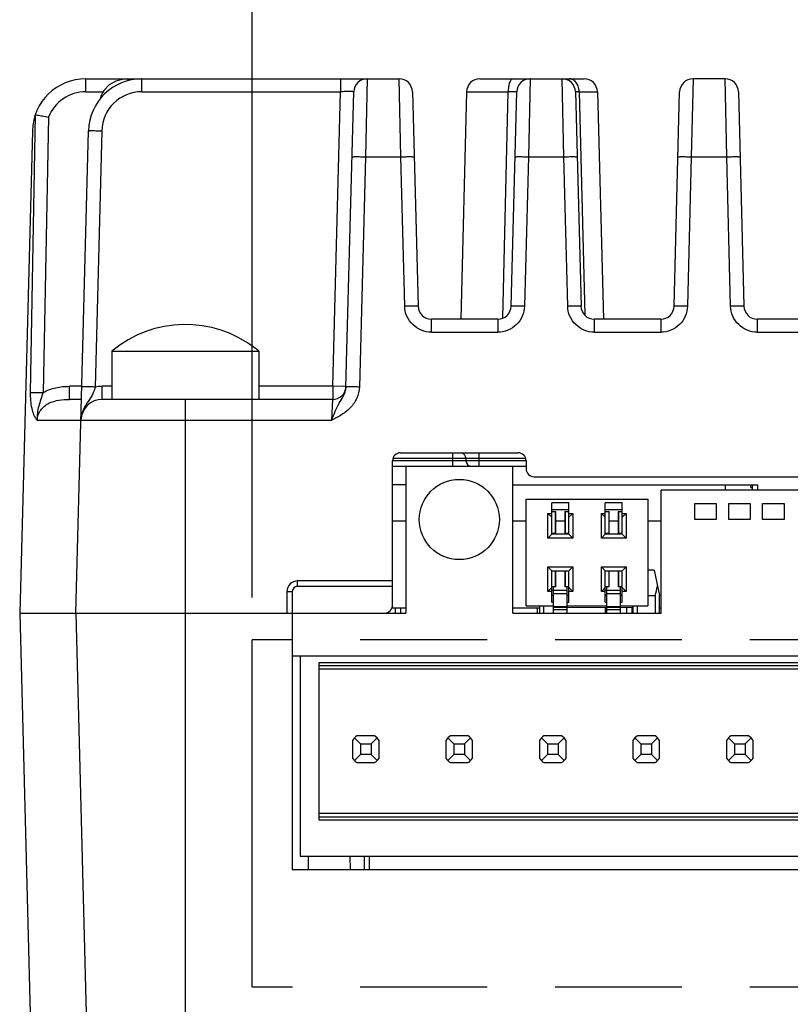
# Model space of a CAD drawing. Header units: inches. Extents: x 0 to 34, y 0 to 22.
# Tile 36 of 40: x 25.5 to 26.6, y 16.8 to 18.2. Entities that reach past the tile are written whole.
import ezdxf

# ---------------------------------------------------------------- set-up
doc = ezdxf.new("R2010")
doc.units = ezdxf.units.IN
doc.header["$LTSCALE"] = 1.87
doc.header["$MEASUREMENT"] = 0
doc.linetypes.add('PHANTOM', pattern=[0.8, 0.45, -0.05, 0.1, -0.05, 0.1, -0.05])
doc.layers.get('0').update_dxf_attribs({"linetype": 'CONTINUOUS'})
doc.layers.add('03___PRT_ALL_CURVES', color=7, linetype='CONTINUOUS')
doc.layers.add('DIMENSIONS', color=7, linetype='CONTINUOUS')
doc.styles.get("Standard").update_dxf_attribs({"font": 'txt', "width": 0.8})
doc.dimstyles.new('DIMSTYLE_1', dxfattribs={"dimtxt": 0.125, "dimasz": 0.18, "dimexe": 0.18, "dimexo": 0.0625, "dimgap": 0.09, "dimtad": 0, "dimtih": 1, "dimtoh": 1, "dimdec": 1, "dimdsep": 46, "dimtxsty": 'STANDARD', "dimblk": '_FILLED', "dimblk1": '_FILLED', "dimblk2": '_FILLED', "dimcen": 0.09, "dimadec": 0, "dimazin": 0, "dimtp": 0.1, "dimtm": 0.1, "dimtfac": 1, "dimtdec": 1, "dimtofl": 0, "dimtmove": 0, "dimatfit": 3, "dimldrblk": '_FILLED', "dimfxl": 1, "dimtolj": 1, "dimarcsym": 0})

# ---------------------------------------------------------------- blocks, each defined once
blk = doc.blocks.new('_FILLED')
at = {"color": 0, "linetype": 'BYBLOCK'}
blk.add_solid([(0, 0), (-1, 0.1736), (-1, -0.1736)], dxfattribs=at)
blk = doc.blocks.new('*D1')
at = {"layer": 'DIMENSIONS', "color": 2, "linetype": 'CONTINUOUS'}
for p, q in [((25.8281, 17.3933), (25.8281, 19.7826)), ((27.4029, 17.3933), (27.4029, 19.7826)), ((25.8281, 19.6576), (26.103, 19.6576)), ((27.4029, 19.6576), (27.128, 19.6576))]:
    blk.add_line(p, q, dxfattribs=at)
at = {"layer": 'DIMENSIONS', "color": 2, "linetype": 'CONTINUOUS', "xscale": 0.18, "yscale": 0.18, "zscale": 0.18, "rotation": 180}
blk.add_blockref('_FILLED', (25.8281, 19.6576), dxfattribs=at)
at = {"layer": 'DIMENSIONS', "color": 2, "linetype": 'CONTINUOUS', "xscale": 0.18, "yscale": 0.18, "zscale": 0.18}
blk.add_blockref('_FILLED', (27.4029, 19.6576), dxfattribs=at)
at = {"layer": 'DIMENSIONS', "color": 2, "linetype": 'CONTINUOUS', "insert": (26.4155, 19.7201), "char_height": 0.125, "width": 0.9, "attachment_point": 2, "line_spacing_factor": 0.9}
blk.add_mtext('40\\P[1.57]\\PMATING\\PCONNECTOR', dxfattribs=at)

msp = doc.modelspace()

# ---------------------------------------------------------------- linework, layer by layer
at = {"color": 7, "linetype": 'CONTINUOUS'}
for p, q in [((25.5828, 18.1384), (25.5828, 18.1576)), ((25.5828, 18.1576), (26.0445, 18.1576)), ((25.6452, 18.1546), (25.6452, 18.1576)), ((25.6655, 18.1384), (25.6655, 18.1576)), ((25.958, 18.1576), (25.958, 18.1384)), ((25.9974, 18.1576), (25.9949, 18.0426)), ((26.0471, 18.0426), (26.0445, 18.1576)), ((26.1637, 18.1576), (26.3172, 18.1576)), ((26.2376, 18.1576), (26.2351, 18.0426)), ((26.2872, 18.0426), (26.2847, 18.1576)), ((26.4777, 18.1576), (26.4752, 18.0426)), ((26.5249, 18.1576), (26.4777, 18.1576)), ((26.5274, 18.0426), (26.5249, 18.1576)), ((25.5828, 18.1384), (25.6086, 18.1384)), ((25.6655, 18.1384), (25.958, 18.1384)), ((25.9467, 17.7043), (25.958, 18.1384)), ((25.9663, 17.7032), (25.9777, 18.1384)), ((26.0642, 18.1384), (26.0725, 17.8224)), ((26.1441, 18.1384), (26.1353, 17.8033)), ((26.1441, 18.1384), (26.2054, 18.1384)), ((26.1975, 17.805), (26.2054, 18.1384)), ((26.2096, 17.8224), (26.2179, 18.1384)), ((26.3044, 18.1384), (26.3127, 17.8224)), ((26.3099, 18.1384), (26.3044, 18.1384)), ((26.3099, 18.1384), (26.3181, 17.8096)), ((26.3099, 18.1384), (26.3369, 18.1384)), ((26.3369, 18.1384), (26.3456, 17.8033)), ((26.4498, 17.8224), (26.458, 18.1384)), ((26.5445, 18.1384), (26.5528, 17.8224)), ((25.5015, 17.6952), (25.5089, 18.1043)), ((25.509, 18.1043), (25.5116, 18.104)), ((25.5279, 18.1011), (25.5201, 17.6952)), ((25.5041, 18.0809), (25.4855, 17.3702)), ((25.5681, 17.3702), (25.5867, 18.0809)), ((25.6064, 18.0809), (25.5965, 17.7032)), ((25.9949, 18.0426), (25.986, 17.7032)), ((25.9949, 18.0426), (26.0471, 18.0426)), ((26.0528, 17.8224), (26.0471, 18.0426)), ((26.2351, 18.0426), (26.2293, 17.8224)), ((26.2351, 18.0426), (26.2872, 18.0426)), ((26.293, 17.8224), (26.2872, 18.0426)), ((26.4752, 18.0426), (26.4694, 17.8224)), ((26.4752, 18.0426), (26.5274, 18.0426)), ((26.5331, 17.8224), (26.5274, 18.0426)), ((26.0922, 17.7841), (26.0922, 17.8033)), ((26.1899, 17.8033), (26.0922, 17.8033)), ((26.1899, 17.8033), (26.1899, 17.7841)), ((26.3323, 17.7841), (26.3323, 17.8033)), ((26.4301, 17.8033), (26.3323, 17.8033)), ((26.4301, 17.8033), (26.4301, 17.7841)), ((26.5725, 17.7841), (26.5725, 17.8033)), ((26.6584, 17.8033), (26.5725, 17.8033)), ((26.0922, 17.7841), (26.1899, 17.7841)), ((26.3323, 17.7841), (26.4301, 17.7841)), ((26.5725, 17.7841), (26.6584, 17.7841)), ((25.6214, 17.756), (25.6214, 17.6851)), ((25.6214, 17.756), (25.8379, 17.756)), ((25.8379, 17.756), (25.8379, 17.6851)), ((25.5588, 17.6851), (25.5588, 17.7043)), ((25.5768, 17.7043), (25.5588, 17.7043)), ((25.6071, 17.6851), (25.6071, 17.7043)), ((25.6214, 17.7043), (25.6071, 17.7043)), ((25.9467, 17.7043), (25.8379, 17.7043)), ((25.9467, 17.7043), (25.9467, 17.6851)), ((25.9626, 17.7041), (25.9467, 17.7043)), ((25.9664, 17.7043), (25.9626, 17.7041)), ((25.5764, 17.6851), (25.5588, 17.6851)), ((25.9467, 17.6851), (25.6071, 17.6851)), ((25.7296, 16.6025), (25.7296, 17.6851)), ((25.9454, 17.6545), (25.9467, 17.6851)), ((25.5114, 17.6545), (25.9454, 17.6545)), ((26.0467, 17.6064), (26.2199, 17.6064)), ((26.1233, 17.6064), (26.1233, 17.5867)), ((26.1627, 17.5867), (26.1627, 17.6064)), ((26.0349, 17.382), (26.0349, 17.5946)), ((26.2317, 17.5946), (26.0349, 17.5946)), ((26.0357, 17.5985), (26.231, 17.5985)), ((26.143, 17.5985), (26.143, 17.5946)), ((26.2317, 17.5946), (26.2317, 17.5828)), ((26.0349, 17.5867), (26.2317, 17.5867)), ((26.0546, 17.5867), (26.0546, 17.3702)), ((26.2121, 17.3702), (26.2121, 17.5867)), ((26.0546, 17.5592), (26.0349, 17.5592)), ((26.2121, 17.5592), (26.5726, 17.5592)), ((26.2436, 17.571), (27.2191, 17.571)), ((26.5253, 17.5592), (26.5253, 17.5513)), ((26.5629, 17.5552), (26.5629, 17.5592)), ((26.5647, 17.5592), (26.5647, 17.5513)), ((26.5726, 17.5592), (26.5726, 17.5513)), ((26.4309, 17.3702), (26.4309, 17.5513)), ((26.9112, 17.5513), (26.4309, 17.5513)), ((26.5629, 17.5552), (26.5647, 17.5552)), ((26.2317, 17.3807), (26.2317, 17.5381)), ((26.2317, 17.5381), (26.4112, 17.5381)), ((26.2696, 17.4863), (26.2696, 17.5328)), ((26.2946, 17.5328), (26.2696, 17.5328)), ((26.2946, 17.4863), (26.2946, 17.5328)), ((26.3484, 17.4863), (26.3484, 17.5328)), ((26.3734, 17.5328), (26.3484, 17.5328)), ((26.3734, 17.4863), (26.3734, 17.5328)), ((26.4112, 17.5381), (26.4112, 17.3807)), ((26.4803, 17.508), (26.4803, 17.5316)), ((26.4803, 17.5316), (26.5118, 17.5316)), ((26.5118, 17.5316), (26.5118, 17.508)), ((26.5303, 17.508), (26.5303, 17.5316)), ((26.5303, 17.5316), (26.5618, 17.5316)), ((26.5618, 17.5316), (26.5618, 17.508)), ((26.5803, 17.508), (26.5803, 17.5316)), ((26.5803, 17.5316), (26.6118, 17.5316)), ((26.6118, 17.5316), (26.6118, 17.508)), ((26.2639, 17.4805), (26.2639, 17.517)), ((26.2696, 17.5113), (26.2639, 17.517)), ((26.2639, 17.517), (26.2696, 17.517)), ((26.2696, 17.5228), (26.2946, 17.5228)), ((26.2696, 17.5196), (26.2756, 17.5196)), ((26.2747, 17.5196), (26.2747, 17.4876)), ((26.2756, 17.4876), (26.2756, 17.5196)), ((26.2887, 17.5196), (26.2887, 17.4876)), ((26.2887, 17.5196), (26.2946, 17.5196)), ((26.2896, 17.4876), (26.2896, 17.5196)), ((26.2946, 17.5113), (26.3004, 17.517)), ((26.2946, 17.517), (26.3004, 17.517)), ((26.3004, 17.517), (26.3004, 17.4805)), ((26.3426, 17.4805), (26.3426, 17.517)), ((26.3484, 17.5113), (26.3426, 17.517)), ((26.3426, 17.517), (26.3484, 17.517)), ((26.3484, 17.5228), (26.3734, 17.5228)), ((26.3484, 17.5196), (26.3543, 17.5196)), ((26.3534, 17.5196), (26.3534, 17.4876)), ((26.3543, 17.4876), (26.3543, 17.5196)), ((26.3674, 17.5196), (26.3674, 17.4876)), ((26.3674, 17.5196), (26.3734, 17.5196)), ((26.3683, 17.4876), (26.3683, 17.5196)), ((26.3734, 17.5113), (26.3791, 17.517)), ((26.3734, 17.517), (26.3791, 17.517)), ((26.3791, 17.517), (26.3791, 17.4805)), ((26.0546, 17.5056), (26.0349, 17.5056)), ((26.2317, 17.5056), (26.2121, 17.5056)), ((26.2887, 17.5056), (26.2756, 17.5056)), ((26.3674, 17.5056), (26.3543, 17.5056)), ((26.4309, 17.5056), (26.4112, 17.5056)), ((26.5118, 17.508), (26.4803, 17.508)), ((26.5618, 17.508), (26.5303, 17.508)), ((26.6118, 17.508), (26.5803, 17.508)), ((26.2696, 17.4863), (26.2639, 17.4805)), ((26.2756, 17.4876), (26.2696, 17.4876)), ((26.2946, 17.4863), (26.2696, 17.4863)), ((26.2946, 17.4876), (26.2887, 17.4876)), ((26.2946, 17.4863), (26.3004, 17.4805)), ((26.3484, 17.4863), (26.3426, 17.4805)), ((26.3543, 17.4876), (26.3484, 17.4876)), ((26.3733, 17.4863), (26.3484, 17.4863)), ((26.3734, 17.4876), (26.3674, 17.4876)), ((26.3734, 17.4863), (26.3791, 17.4805)), ((26.3004, 17.4805), (26.2639, 17.4805)), ((26.3791, 17.4805), (26.3426, 17.4805)), ((26.2639, 17.4019), (26.2639, 17.4384)), ((26.2696, 17.4326), (26.2639, 17.4384)), ((26.2639, 17.4384), (26.3004, 17.4384)), ((26.2696, 17.3861), (26.2696, 17.4326)), ((26.2696, 17.4326), (26.2946, 17.4326)), ((26.2747, 17.4326), (26.2747, 17.4089)), ((26.2756, 17.4089), (26.2756, 17.4326)), ((26.2887, 17.4326), (26.2887, 17.4089)), ((26.2896, 17.4089), (26.2896, 17.4326)), ((26.2946, 17.4326), (26.3004, 17.4384)), ((26.2946, 17.3861), (26.2946, 17.4326)), ((26.3004, 17.4384), (26.3004, 17.4019)), ((26.3426, 17.4019), (26.3426, 17.4384)), ((26.3484, 17.4326), (26.3426, 17.4384)), ((26.3426, 17.4384), (26.3791, 17.4384)), ((26.3484, 17.3861), (26.3484, 17.4326)), ((26.3484, 17.4326), (26.3733, 17.4326)), ((26.3534, 17.4326), (26.3534, 17.4089)), ((26.3543, 17.4089), (26.3543, 17.4326)), ((26.3674, 17.4326), (26.3674, 17.4089)), ((26.3683, 17.4089), (26.3683, 17.4326)), ((26.3733, 17.4326), (26.3791, 17.4384)), ((26.3734, 17.3861), (26.3734, 17.4326)), ((26.3791, 17.4384), (26.3791, 17.4019)), ((26.4206, 17.4332), (26.4112, 17.4332)), ((26.4206, 17.4332), (26.4284, 17.3961)), ((25.895, 17.4096), (25.895, 17.4176)), ((26.0349, 17.4176), (25.895, 17.4176)), ((25.8792, 17.4019), (25.8792, 17.3702)), ((25.8792, 17.4019), (25.8871, 17.4017)), ((25.8871, 17.4017), (25.8871, 16.9922)), ((25.895, 17.4096), (26.0349, 17.4096)), ((26.2696, 17.4076), (26.2639, 17.4019)), ((26.2696, 17.4019), (26.2639, 17.4019)), ((26.2756, 17.4089), (26.2696, 17.4089)), ((26.2696, 17.4041), (26.2921, 17.4041)), ((26.2721, 17.3786), (26.2721, 17.4089)), ((26.2721, 17.3991), (26.2921, 17.3991)), ((26.2946, 17.4089), (26.2887, 17.4089)), ((26.2921, 17.3702), (26.2921, 17.4089)), ((26.2946, 17.4076), (26.3004, 17.4019)), ((26.3004, 17.4019), (26.2946, 17.4019)), ((26.3484, 17.4076), (26.3426, 17.4019)), ((26.3484, 17.4019), (26.3426, 17.4019)), ((26.3543, 17.4089), (26.3484, 17.4089)), ((26.3484, 17.4041), (26.3709, 17.4041)), ((26.3509, 17.3786), (26.3509, 17.4089)), ((26.3509, 17.3991), (26.3709, 17.3991)), ((26.3734, 17.4089), (26.3674, 17.4089)), ((26.3709, 17.3702), (26.3709, 17.4089)), ((26.3734, 17.4076), (26.3791, 17.4019)), ((26.3791, 17.4019), (26.3734, 17.4019)), ((26.2709, 17.3961), (26.2696, 17.3961)), ((26.2696, 17.3861), (26.2721, 17.3861)), ((26.2946, 17.3961), (26.2921, 17.3961)), ((26.2921, 17.3861), (26.2946, 17.3861)), ((26.3497, 17.3961), (26.3484, 17.3961)), ((26.3484, 17.3861), (26.3509, 17.3861)), ((26.3734, 17.3961), (26.3709, 17.3961)), ((26.3709, 17.3861), (26.3734, 17.3861)), ((26.4112, 17.3961), (26.4218, 17.3961)), ((26.4218, 17.3961), (26.4218, 17.3702)), ((26.4284, 17.3702), (26.4284, 17.3961)), ((25.4855, 17.3702), (25.5092, 16.4647)), ((25.4855, 17.3702), (26.0546, 17.3702)), ((25.5681, 17.3702), (25.5862, 16.6791)), ((26.0349, 17.3781), (26.0546, 17.3781)), ((26.0387, 17.3781), (26.0387, 17.3702)), ((26.0466, 17.3781), (26.0466, 17.3702)), ((26.2121, 17.3781), (26.2513, 17.3781)), ((26.2121, 17.3702), (26.4309, 17.3702)), ((26.2317, 17.3807), (26.2721, 17.3807)), ((26.2482, 17.3781), (26.2482, 17.3702)), ((26.2513, 17.3807), (26.2513, 17.3702)), ((26.2579, 17.3702), (26.2579, 17.3807)), ((26.2921, 17.3792), (26.2721, 17.3792)), ((26.2721, 17.3702), (26.2721, 17.3782)), ((26.3891, 17.3781), (26.2721, 17.3782)), ((26.2921, 17.3747), (26.2721, 17.3747)), ((26.2921, 17.3807), (26.3509, 17.3807)), ((26.3482, 17.3782), (26.3482, 17.3702)), ((26.3709, 17.3792), (26.3509, 17.3792)), ((26.3509, 17.3702), (26.3509, 17.3782)), ((26.3709, 17.3747), (26.3509, 17.3747)), ((26.3709, 17.3807), (26.4112, 17.3807)), ((26.3796, 17.3781), (26.3796, 17.3702)), ((26.3875, 17.3781), (26.3875, 17.3702)), ((26.3891, 17.3807), (26.3891, 17.3702)), ((26.3957, 17.3702), (26.3957, 17.3807)), ((26.4284, 17.3781), (26.4309, 17.3781)), ((25.8871, 17.3072), (27.3438, 17.3072)), ((25.8989, 17.3072), (25.8989, 17.0119)), ((25.9265, 17.2969), (25.9265, 17.0655)), ((27.3044, 17.2969), (25.9265, 17.2969)), ((25.9265, 17.2929), (27.3044, 17.2929)), ((27.3044, 17.2875), (25.9265, 17.2875)), ((25.9757, 17.1825), (25.9757, 17.1563)), ((25.9787, 17.1861), (25.9875, 17.1773)), ((26.0084, 17.1891), (25.9823, 17.1891)), ((26.0121, 17.1861), (26.0033, 17.1773)), ((26.0151, 17.1563), (26.0151, 17.1825)), ((26.1135, 17.1825), (26.1135, 17.1563)), ((26.1165, 17.1861), (26.1253, 17.1773)), ((26.1462, 17.1891), (26.1201, 17.1891)), ((26.1499, 17.1861), (26.1411, 17.1773)), ((26.1529, 17.1563), (26.1529, 17.1825)), ((26.2513, 17.1825), (26.2513, 17.1563)), ((26.2543, 17.1861), (26.2631, 17.1773)), ((26.284, 17.1891), (26.2579, 17.1891)), ((26.2877, 17.1861), (26.2788, 17.1773)), ((26.2907, 17.1563), (26.2907, 17.1825)), ((26.3891, 17.1825), (26.3891, 17.1563)), ((26.3921, 17.1861), (26.4009, 17.1773)), ((26.4218, 17.1891), (26.3957, 17.1891)), ((26.4255, 17.1861), (26.4166, 17.1773)), ((26.4285, 17.1563), (26.4285, 17.1825)), ((26.5269, 17.1825), (26.5269, 17.1563)), ((26.5299, 17.1861), (26.5387, 17.1773)), ((26.5596, 17.1891), (26.5335, 17.1891)), ((26.5633, 17.1861), (26.5544, 17.1773)), ((26.5662, 17.1563), (26.5662, 17.1825)), ((25.9875, 17.1773), (25.9875, 17.1615)), ((25.9875, 17.1773), (26.0033, 17.1773)), ((26.0033, 17.1773), (26.0033, 17.1615)), ((26.1253, 17.1773), (26.1253, 17.1615)), ((26.1253, 17.1773), (26.1411, 17.1773)), ((26.1411, 17.1773), (26.1411, 17.1615)), ((26.2631, 17.1773), (26.2631, 17.1615)), ((26.2631, 17.1773), (26.2788, 17.1773)), ((26.2788, 17.1773), (26.2788, 17.1615)), ((26.4009, 17.1773), (26.4009, 17.1615)), ((26.4009, 17.1773), (26.4166, 17.1773)), ((26.4166, 17.1773), (26.4166, 17.1615)), ((26.5387, 17.1773), (26.5387, 17.1615)), ((26.5387, 17.1773), (26.5544, 17.1773)), ((26.5544, 17.1773), (26.5544, 17.1615)), ((25.9875, 17.1615), (25.9787, 17.1527)), ((26.0033, 17.1615), (25.9875, 17.1615)), ((26.0033, 17.1615), (26.0121, 17.1527)), ((26.1253, 17.1615), (26.1165, 17.1527)), ((26.1411, 17.1615), (26.1253, 17.1615)), ((26.1411, 17.1615), (26.1499, 17.1527)), ((26.2631, 17.1615), (26.2543, 17.1527)), ((26.2788, 17.1615), (26.2631, 17.1615)), ((26.2788, 17.1615), (26.2877, 17.1527)), ((26.4009, 17.1615), (26.3921, 17.1527)), ((26.4166, 17.1615), (26.4009, 17.1615)), ((26.4166, 17.1615), (26.4255, 17.1527)), ((26.5387, 17.1615), (26.5299, 17.1527)), ((26.5544, 17.1615), (26.5387, 17.1615)), ((26.5544, 17.1615), (26.5633, 17.1527)), ((25.9823, 17.1497), (26.0084, 17.1497)), ((26.1201, 17.1497), (26.1462, 17.1497)), ((26.2579, 17.1497), (26.284, 17.1497)), ((26.3957, 17.1497), (26.4218, 17.1497)), ((26.5335, 17.1497), (26.5596, 17.1497)), ((27.3044, 17.0749), (25.9265, 17.0749)), ((27.3044, 17.0695), (25.9265, 17.0695)), ((25.9265, 17.0655), (27.3044, 17.0655)), ((25.8989, 17.0119), (27.332, 17.0119)), ((25.9111, 16.9922), (25.9111, 17.0119)), ((25.9719, 17.0119), (25.9724, 16.9922)), ((25.9934, 16.9922), (25.9934, 17.0119)), ((26.0009, 16.9922), (26.0009, 17.0119)), ((25.8871, 16.9922), (27.3438, 16.9922))]:
    msp.add_line(p, q, dxfattribs=at)
msp.add_lwpolyline([(25.6449, 18.1576), (25.6387, 18.1572), (25.6271, 18.154), (25.6174, 18.1484), (25.61, 18.1409), (25.6049, 18.1319), (25.6038, 18.1275)], dxfattribs=at)
msp.add_circle((26.1333, 17.508), 0.0591, dxfattribs=at)
for centre, radius, start, end in [((25.5828, 18.0788), 0.0787, 90, 178.5), ((25.6655, 18.0788), 0.0787, 90, 178.5), ((25.9974, 18.1379), 0.0197, 90, 178.5), ((26.0445, 18.1379), 0.0197, 1.5, 90), ((26.1637, 18.1379), 0.0197, 90, 178.5), ((26.2376, 18.1379), 0.0197, 90, 178.5), ((26.2847, 18.1379), 0.0197, 1.5, 90), ((26.3172, 18.1379), 0.0197, 1.5, 90), ((26.4777, 18.1379), 0.0197, 90, 178.5), ((26.5249, 18.1379), 0.0197, 1.5, 90), ((25.5828, 18.0793), 0.0591, 90.0209, 158.3563), ((25.6655, 18.0794), 0.0591, 90, 178.5), ((26.2829, 18.1379), 0.027, 1.0813, 2.6063), ((26.0922, 17.8229), 0.0197, 181.5, 270), ((26.1899, 17.8229), 0.0197, 270, 358.5), ((26.3323, 17.8229), 0.0197, 181.5, 270), ((26.4301, 17.8229), 0.0197, 270, 358.5), ((26.5725, 17.8229), 0.0197, 181.5, 270), ((25.7296, 17.6268), 0.1686, 52.1238, 129.9667), ((25.7295, 17.6267), 0.1687, 50.0406, 52.1291), ((25.6071, 17.653), 0.0513, 90.0181, 101.8553), ((25.9467, 17.7048), 0.0197, 270, 355.3472), ((25.6071, 17.6536), 0.0315, 90, 178.5), ((26.0467, 17.5946), 0.0118, 90, 180), ((26.1351, 17.5985), 0.00787, 0, 67.5), ((26.2199, 17.5946), 0.0118, 0, 90), ((26.1509, 17.5946), 0.00787, 180, 270), ((26.2436, 17.5828), 0.0118, 180, 270), ((25.895, 17.4019), 0.0157, 90, 180), ((25.895, 17.4017), 0.00787, 90, 180), ((26.0231, 17.382), 0.0118, 270, 360), ((25.9954, 17.1694), 0.0236, 123.5573, 146.4427), ((25.9954, 17.1694), 0.0236, 33.5573, 56.4427), ((26.1332, 17.1694), 0.0236, 123.5573, 146.4427), ((26.1332, 17.1694), 0.0236, 33.5573, 56.4427), ((26.271, 17.1694), 0.0236, 123.5573, 146.4427), ((26.271, 17.1694), 0.0236, 33.5573, 56.4427), ((26.4088, 17.1694), 0.0236, 123.5573, 146.4427), ((26.4088, 17.1694), 0.0236, 33.5573, 56.4427), ((26.5466, 17.1694), 0.0236, 123.5573, 146.4427), ((26.5466, 17.1694), 0.0236, 33.5573, 56.4427), ((25.9954, 17.1694), 0.0236, 213.5573, 236.4427), ((25.9954, 17.1694), 0.0236, 303.5573, 326.4427), ((26.1332, 17.1694), 0.0236, 213.5573, 236.4427), ((26.1332, 17.1694), 0.0236, 303.5573, 326.4427), ((26.271, 17.1694), 0.0236, 213.5573, 236.4427), ((26.271, 17.1694), 0.0236, 303.5573, 326.4427), ((26.4088, 17.1694), 0.0236, 213.5573, 236.4427), ((26.4088, 17.1694), 0.0236, 303.5573, 326.4427), ((26.5466, 17.1694), 0.0236, 213.5573, 236.4427), ((26.5466, 17.1694), 0.0236, 303.5573, 326.4427)]:
    msp.add_arc(centre, radius, start, end, dxfattribs=at)
msp.add_ellipse((26.4088, 17.4894), major_axis=(0, 0.112), ratio=0.210527, start_param=-2.555404, end_param=-2.356194, dxfattribs=at)
for points, knots in [([(26.2125, 18.1576), (26.2116, 18.1576), (26.2099, 18.1565), (26.2085, 18.1544), (26.2069, 18.1508), (26.2057, 18.1454), (26.2054, 18.1408), (26.2054, 18.1384)], [0, 0, 0, 0, 0.135249, 0.235817, 0.361739, 0.67055, 1, 1, 1, 1]), ([(26.3091, 18.1444), (26.3082, 18.1479), (26.3058, 18.1529), (26.3003, 18.1569), (26.2972, 18.1576), (26.2957, 18.1576)], [0, 0, 0, 0, 0.54298, 0.779963, 1, 1, 1, 1]), ([(25.9777, 18.1384), (25.9777, 18.1384), (25.9775, 18.1385), (25.9773, 18.1385), (25.9768, 18.1385), (25.9759, 18.1386), (25.9742, 18.1386), (25.9718, 18.1386), (25.9688, 18.1386), (25.9642, 18.1386), (25.9606, 18.1385), (25.958, 18.1384)], [0, 0, 0, 0, 0.005337, 0.019826, 0.043633, 0.076648, 0.168917, 0.293207, 0.444632, 0.617438, 1, 1, 1, 1]), ([(26.2179, 18.1384), (26.2179, 18.1385), (26.2174, 18.1384), (26.2169, 18.1385), (26.2158, 18.1385), (26.2143, 18.1385), (26.2125, 18.1385), (26.2095, 18.1385), (26.2071, 18.1384), (26.2054, 18.1384)], [0, 0, 0, 0, 0.018248, 0.071014, 0.156867, 0.274161, 0.420846, 0.59335, 1, 1, 1, 1]), ([(25.5077, 18.1025), (25.5078, 18.1029), (25.508, 18.1036), (25.5087, 18.1043), (25.5089, 18.1043)], [0, 0, 0, 0, 0.634248, 1, 1, 1, 1]), ([(25.5116, 18.104), (25.514, 18.1036), (25.5194, 18.1028), (25.5248, 18.1016), (25.5279, 18.1011)], [0, 0, 0, 0, 0.434001, 1, 1, 1, 1]), ([(25.5867, 18.0809), (25.5867, 18.0809), (25.5869, 18.081), (25.5871, 18.081), (25.5876, 18.081), (25.5885, 18.0811), (25.5902, 18.0811), (25.5927, 18.0811), (25.5958, 18.0811), (25.6004, 18.081), (25.604, 18.081), (25.6064, 18.0809)], [0, 0, 0, 0, 0.004747, 0.01769, 0.039649, 0.07119, 0.163964, 0.293729, 0.453593, 0.632323, 1, 1, 1, 1]), ([(25.9752, 18.0426), (25.9752, 18.0426), (25.9754, 18.0426), (25.9756, 18.0427), (25.976, 18.0427), (25.977, 18.0427), (25.9787, 18.0428), (25.9812, 18.0428), (25.9843, 18.0428), (25.9889, 18.0427), (25.9925, 18.0426), (25.9949, 18.0426)], [0, 0, 0, 0, 0.004722, 0.017616, 0.039566, 0.071194, 0.164283, 0.293732, 0.453492, 0.632324, 1, 1, 1, 1]), ([(26.0471, 18.0426), (26.0495, 18.0426), (26.0531, 18.0427), (26.0577, 18.0428), (26.0608, 18.0428), (26.0633, 18.0428), (26.065, 18.0427), (26.0659, 18.0427), (26.0664, 18.0427), (26.0666, 18.0426), (26.0667, 18.0426), (26.0667, 18.0426)], [0, 0, 0, 0, 0.367676, 0.546508, 0.706269, 0.835716, 0.928805, 0.960435, 0.982384, 0.995278, 1, 1, 1, 1]), ([(26.2154, 18.0426), (26.2154, 18.0426), (26.2155, 18.0426), (26.2157, 18.0427), (26.2162, 18.0427), (26.2172, 18.0427), (26.2188, 18.0428), (26.2213, 18.0428), (26.2244, 18.0428), (26.229, 18.0427), (26.2326, 18.0426), (26.2351, 18.0426)], [0, 0, 0, 0, 0.004722, 0.017617, 0.039566, 0.071194, 0.164284, 0.293732, 0.453491, 0.632325, 1, 1, 1, 1]), ([(26.2872, 18.0426), (26.2896, 18.0426), (26.2932, 18.0427), (26.2978, 18.0428), (26.3009, 18.0428), (26.3034, 18.0428), (26.3051, 18.0427), (26.3061, 18.0427), (26.3065, 18.0427), (26.3067, 18.0426), (26.3069, 18.0426), (26.3069, 18.0426)], [0, 0, 0, 0, 0.367676, 0.546508, 0.706269, 0.835716, 0.928805, 0.960435, 0.982384, 0.995278, 1, 1, 1, 1]), ([(26.4555, 18.0426), (26.4555, 18.0426), (26.4557, 18.0426), (26.4559, 18.0427), (26.4564, 18.0427), (26.4573, 18.0427), (26.459, 18.0428), (26.4615, 18.0428), (26.4646, 18.0428), (26.4692, 18.0427), (26.4728, 18.0426), (26.4752, 18.0426)], [0, 0, 0, 0, 0.004722, 0.017617, 0.039566, 0.071194, 0.164284, 0.293732, 0.453491, 0.632325, 1, 1, 1, 1]), ([(26.5274, 18.0426), (26.5298, 18.0426), (26.5334, 18.0427), (26.538, 18.0428), (26.5411, 18.0428), (26.5436, 18.0428), (26.5453, 18.0427), (26.5462, 18.0427), (26.5467, 18.0427), (26.5469, 18.0426), (26.547, 18.0426), (26.547, 18.0426)], [0, 0, 0, 0, 0.367676, 0.546508, 0.706268, 0.835717, 0.928806, 0.960434, 0.982384, 0.995278, 1, 1, 1, 1]), ([(26.0725, 17.8224), (26.0725, 17.8225), (26.0723, 17.8225), (26.0721, 17.8225), (26.0717, 17.8225), (26.0707, 17.8226), (26.069, 17.8226), (26.0665, 17.8226), (26.0635, 17.8226), (26.0588, 17.8226), (26.0552, 17.8225), (26.0528, 17.8224)], [0, 0, 0, 0, 0.004677, 0.017532, 0.039554, 0.0712, 0.163973, 0.293736, 0.453438, 0.632327, 1, 1, 1, 1]), ([(26.0922, 17.7841), (26.0871, 17.7841), (26.077, 17.7861), (26.064, 17.7945), (26.0552, 17.8073), (26.0529, 17.8174), (26.0528, 17.8224)], [0, 0, 0, 0, 0.250024, 0.500056, 0.750055, 1, 1, 1, 1]), ([(26.2293, 17.8224), (26.2292, 17.8174), (26.2269, 17.8073), (26.2181, 17.7945), (26.2051, 17.7861), (26.195, 17.7841), (26.1899, 17.7841)], [0, 0, 0, 0, 0.249945, 0.499944, 0.749976, 1, 1, 1, 1]), ([(26.2293, 17.8224), (26.2269, 17.8225), (26.2233, 17.8226), (26.2186, 17.8226), (26.2156, 17.8226), (26.2131, 17.8226), (26.2114, 17.8226), (26.2104, 17.8225), (26.21, 17.8225), (26.2098, 17.8225), (26.2096, 17.8225), (26.2096, 17.8224)], [0, 0, 0, 0, 0.367673, 0.546561, 0.706264, 0.836027, 0.9288, 0.960446, 0.982468, 0.995323, 1, 1, 1, 1]), ([(26.3127, 17.8224), (26.3127, 17.8225), (26.3125, 17.8225), (26.3123, 17.8225), (26.3118, 17.8225), (26.3109, 17.8226), (26.3092, 17.8226), (26.3067, 17.8226), (26.3036, 17.8226), (26.299, 17.8226), (26.2954, 17.8225), (26.293, 17.8224)], [0, 0, 0, 0, 0.004677, 0.017532, 0.039554, 0.0712, 0.163973, 0.293736, 0.453438, 0.632327, 1, 1, 1, 1]), ([(26.3323, 17.7841), (26.3273, 17.7841), (26.3171, 17.7861), (26.3042, 17.7945), (26.2954, 17.8073), (26.2931, 17.8174), (26.293, 17.8224)], [0, 0, 0, 0, 0.250024, 0.500056, 0.750055, 1, 1, 1, 1]), ([(26.4694, 17.8224), (26.4693, 17.8174), (26.4671, 17.8073), (26.4583, 17.7945), (26.4453, 17.7861), (26.4351, 17.7841), (26.4301, 17.7841)], [0, 0, 0, 0, 0.249945, 0.499944, 0.749976, 1, 1, 1, 1]), ([(26.4694, 17.8224), (26.467, 17.8225), (26.4634, 17.8226), (26.4588, 17.8226), (26.4557, 17.8226), (26.4532, 17.8226), (26.4515, 17.8226), (26.4506, 17.8225), (26.4501, 17.8225), (26.4499, 17.8225), (26.4498, 17.8225), (26.4498, 17.8224)], [0, 0, 0, 0, 0.367673, 0.546561, 0.706264, 0.836027, 0.9288, 0.960446, 0.982468, 0.995323, 1, 1, 1, 1]), ([(26.5528, 17.8224), (26.5528, 17.8225), (26.5527, 17.8225), (26.5524, 17.8225), (26.552, 17.8225), (26.551, 17.8226), (26.5494, 17.8226), (26.5468, 17.8226), (26.5438, 17.8226), (26.5391, 17.8226), (26.5355, 17.8225), (26.5331, 17.8224)], [0, 0, 0, 0, 0.004677, 0.017532, 0.039554, 0.0712, 0.163973, 0.293736, 0.453438, 0.632327, 1, 1, 1, 1]), ([(26.5725, 17.7841), (26.5675, 17.7841), (26.5573, 17.7861), (26.5443, 17.7945), (26.5355, 17.8073), (26.5332, 17.8174), (26.5331, 17.8224)], [0, 0, 0, 0, 0.250024, 0.500056, 0.750055, 1, 1, 1, 1]), ([(25.5201, 17.6952), (25.5259, 17.6985), (25.5387, 17.7031), (25.5521, 17.7043), (25.5588, 17.7043)], [0, 0, 0, 0, 0.49996, 1, 1, 1, 1]), ([(25.5965, 17.7032), (25.5961, 17.7009), (25.5946, 17.6965), (25.5909, 17.6883), (25.5843, 17.6794), (25.5776, 17.6679), (25.5757, 17.659), (25.5756, 17.6545)], [0, 0, 0, 0, 0.133031, 0.258981, 0.501368, 0.748696, 1, 1, 1, 1]), ([(25.5965, 17.7032), (25.5941, 17.7033), (25.5905, 17.7034), (25.5859, 17.7034), (25.5828, 17.7034), (25.5803, 17.7034), (25.5786, 17.7034), (25.5777, 17.7033), (25.5772, 17.7033), (25.577, 17.7033), (25.5768, 17.7032), (25.5768, 17.7032)], [0, 0, 0, 0, 0.367677, 0.546568, 0.706271, 0.836036, 0.92881, 0.960347, 0.982307, 0.995252, 1, 1, 1, 1]), ([(25.986, 17.7032), (25.9859, 17.6977), (25.9833, 17.6865), (25.9736, 17.6725), (25.9603, 17.6622), (25.9504, 17.657), (25.9454, 17.6545)], [0, 0, 0, 0, 0.249424, 0.499217, 0.748597, 1, 1, 1, 1]), ([(25.9454, 17.6545), (25.9469, 17.6589), (25.9502, 17.6674), (25.9559, 17.6794), (25.9619, 17.6884), (25.9654, 17.6964), (25.9663, 17.7009), (25.9663, 17.7032)], [0, 0, 0, 0, 0.265668, 0.509183, 0.745314, 0.870081, 1, 1, 1, 1]), ([(25.986, 17.7032), (25.9837, 17.7033), (25.9792, 17.7034), (25.9739, 17.7034), (25.9702, 17.7034), (25.9683, 17.7034), (25.9671, 17.7033), (25.9665, 17.7033), (25.9664, 17.7032)], [0, 0, 0, 0, 0.353629, 0.683885, 0.814563, 0.912059, 0.973257, 1, 1, 1, 1]), ([(25.5114, 17.6545), (25.5072, 17.659), (25.5022, 17.6732), (25.5014, 17.6872), (25.5015, 17.6952)], [0, 0, 0, 0, 0.437705, 1, 1, 1, 1]), ([(25.5015, 17.6952), (25.5039, 17.6954), (25.5101, 17.6953), (25.5163, 17.6953), (25.5201, 17.6952)], [0, 0, 0, 0, 0.387279, 1, 1, 1, 1]), ([(25.5201, 17.6952), (25.5176, 17.6886), (25.5142, 17.6786), (25.5111, 17.6649), (25.511, 17.6579), (25.5114, 17.6545)], [0, 0, 0, 0, 0.506353, 0.75257, 1, 1, 1, 1]), ([(25.5114, 17.6545), (25.5115, 17.6571), (25.5124, 17.6624), (25.5174, 17.6718), (25.5281, 17.6802), (25.5432, 17.6845), (25.5536, 17.6851), (25.5588, 17.6851)], [0, 0, 0, 0, 0.12682, 0.253545, 0.503805, 0.75258, 1, 1, 1, 1])]:
    msp.add_open_spline(points, degree=3, knots=knots, dxfattribs=at)
msp.add_open_spline([(26.3099, 18.1391), (26.3098, 18.1409), (26.3095, 18.1427), (26.3091, 18.1444)], degree=3, dxfattribs=at)
at = {"layer": '03___PRT_ALL_CURVES', "color": 4, "linetype": 'PHANTOM'}
for p, q in [((25.8281, 16.819), (25.8281, 17.3308)), ((27.4029, 17.3308), (25.8281, 17.3308)), ((27.4029, 16.819), (25.8281, 16.819))]:
    msp.add_line(p, q, dxfattribs=at)

# ---------------------------------------------------------------- dimensions: what is measured, and where the dimension line sits
at = {"layer": 'DIMENSIONS', "color": 2, "linetype": 'CONTINUOUS'}
dim = msp.add_linear_dim(base=(25.8281, 19.6576), p1=(27.4029, 17.3933), p2=(25.8281, 17.3933), angle=180, text='<>\\PMATING\\PCONNECTOR', dimstyle='DIMSTYLE_1', dxfattribs=at)
dim.commit()
dim.dimension.update_dxf_attribs({"geometry": '*D1', "text_midpoint": (26.2905, 19.3607), "dimtype": 160})

doc.saveas('drawing.dxf')
